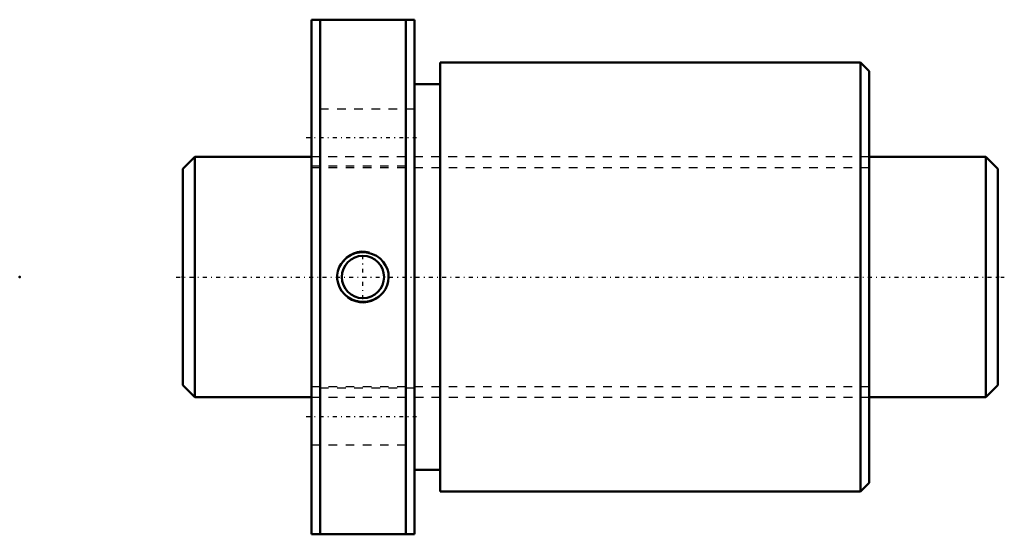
# Model space of a CAD drawing. Header units: millimetres. Extents: x -19 to 96, y -30 to 30.
import ezdxf

# ---------------------------------------------------------------- set-up
doc = ezdxf.new("R2010")
doc.units = ezdxf.units.MM
doc.linetypes.add('Center', pattern=[1.5, 0.45, -0.5, 0.05, -0.5])
doc.linetypes.add('Dashed', pattern=[2, 1, -1])
for name, color, linetype, lineweight in [('2d ConnectionPoints', 7, 'Continuous', 50), ('AM_0', 7, 'Continuous', 50), ('AM_5', 3, 'Continuous', 25), ('AM_7', 7, 'Center', 25), ('AM_9', 6, 'Dashed', 25)]:
    doc.layers.add(name, color=color, linetype=linetype, lineweight=lineweight)

# ---------------------------------------------------------------- blocks, each defined once
blk = doc.blocks.new('1_BTK_2806V_5_3ZZ_Nut_0_in_BTK2806V_5_3ZZ_95LC7T_000_4')
at = {"layer": 'AM_0'}
for p, q in [((15, 30), (15, -30)), ((15, 30), (27, 30)), ((16, 30), (16, -30)), ((26, 30), (26, -30)), ((27, 30), (27, -30)), ((30, 25), (30, -25)), ((79, 25), (30, 25)), ((79, 25), (79, -25)), ((80, 24), (79, 25)), ((80, 24), (80, -24)), ((30, 22.5), (27, 22.5)), ((27, -22.5), (30, -22.5)), ((79, -25), (80, -24)), ((30, -25), (79, -25)), ((27, -30), (15, -30))]:
    blk.add_line(p, q, dxfattribs=at)
blk.add_lwpolyline([(18.92, 2.08), (19.26, 2.36), (19.63, 2.58), (20.1, 2.76), (20.6, 2.87), (21.12, 2.89), (21.63, 2.83), (22.13, 2.68), (22.6, 2.45), (23.01, 2.15), (23.37, 1.77), (23.65, 1.36), (23.85, 0.9), (23.97, 0.43), (24, -0.05), (23.95, -0.52), (23.83, -0.97), (23.63, -1.4), (23.36, -1.79), (23.02, -2.14), (22.64, -2.42), (22.19, -2.66), (21.72, -2.81), (21.21, -2.89), (20.7, -2.88), (20.18, -2.79), (19.7, -2.61), (19.25, -2.35), (18.85, -2.02), (18.52, -1.63), (18.27, -1.19), (18.1, -0.73), (18.01, -0.25), (18.01, 0.22), (18.09, 0.69), (18.24, 1.13), (18.46, 1.55), (18.92, 2.08)], dxfattribs=at)
blk.add_circle((21, 0), 2.46, dxfattribs=at)
at = {"layer": 'AM_5'}
blk.add_arc((21, 0), 3, 75, 15, dxfattribs=at)
at = {"layer": 'AM_7'}
for p, q in [((14.4, 16.25), (27.6, 16.25)), ((21, -2.58), (21, 2.58)), ((14.4, -16.25), (27.6, -16.25))]:
    blk.add_line(p, q, dxfattribs=at)
at = {"layer": 'AM_9'}
for p, q in [((27, 19.55), (15, 19.55)), ((15.05, 16.8), (15, 16.8)), ((15.05, 16.8), (15.05, -16.8)), ((79.95, 16.8), (79.95, -16.8)), ((80, 16.8), (79.95, 16.8)), ((79.95, 14), (15.05, 14)), ((15, 12.95), (27, 12.95)), ((27, -12.95), (15, -12.95)), ((15.05, -14), (79.95, -14)), ((15, -16.8), (15.05, -16.8)), ((79.95, -16.8), (80, -16.8)), ((15, -19.55), (27, -19.55))]:
    blk.add_line(p, q, dxfattribs=at)
blk = doc.blocks.new('2_BTK_2806V_5_300_Shaft_0_in_BTK2806V_5_3ZZ_95LC7T_000_4')
at = {"layer": 'AM_0'}
for p, q in [((1.4, 14), (0, 12.6)), ((1.4, 14), (1.4, -14)), ((15, 14), (1.4, 14)), ((93.6, 14), (80, 14)), ((95, 12.6), (93.6, 14)), ((93.6, 14), (93.6, -14)), ((0, 12.6), (0, -12.6)), ((95, 12.6), (95, -12.6)), ((0, -12.6), (1.4, -14)), ((93.6, -14), (95, -12.6)), ((1.4, -14), (15, -14)), ((80, -14), (93.6, -14))]:
    blk.add_line(p, q, dxfattribs=at)
at = {"layer": 'AM_5', "linetype": 'Dashed'}
for p, q in [((15, 12.773), (80, 12.773)), ((15, -12.773), (80, -12.773))]:
    blk.add_line(p, q, dxfattribs=at)
at = {"layer": 'AM_7'}
blk.add_line((-0.75, 0), (95.75, 0), dxfattribs=at)
at = {"layer": 'AM_9'}
for p, q in [((80, 14), (15, 14)), ((15, -14), (80, -14))]:
    blk.add_line(p, q, dxfattribs=at)

msp = doc.modelspace()

# ---------------------------------------------------------------- linework, layer by layer
at = {"layer": '2d ConnectionPoints'}
for p in [(-19, 0), (0, 0), (95, 0)]:
    msp.add_point(p, dxfattribs=at)

# ---------------------------------------------------------------- block references
for name in ['1_BTK_2806V_5_3ZZ_Nut_0_in_BTK2806V_5_3ZZ_95LC7T_000_4', '2_BTK_2806V_5_300_Shaft_0_in_BTK2806V_5_3ZZ_95LC7T_000_4']:
    msp.add_blockref(name, (0, 0))

doc.saveas('drawing.dxf')
